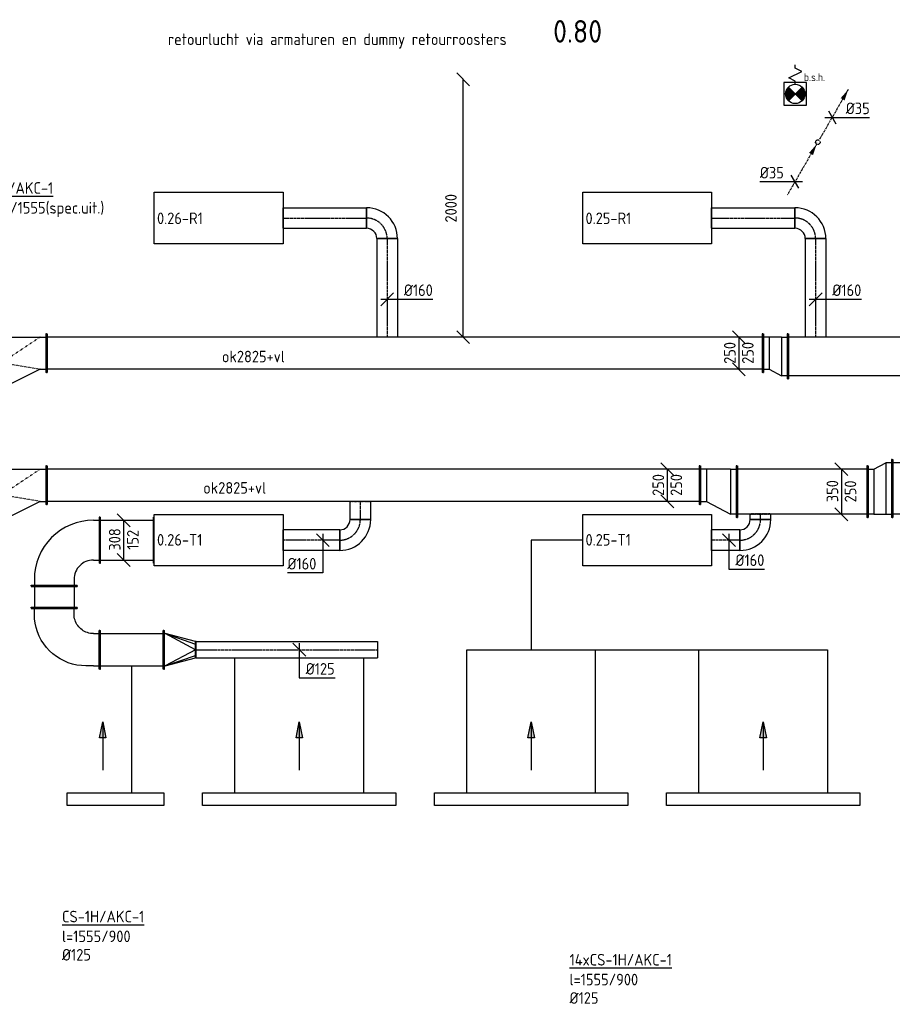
# Model space of a CAD drawing. Header units: millimetres. Extents: x -17664 to 48661, y -98 to 70975.
# Tile 6 of 62: x 12831 to 19602, y 12022 to 19663. Entities that reach past the tile are written whole.
import ezdxf

# ---------------------------------------------------------------- set-up
doc = ezdxf.new("R2010")
doc.units = ezdxf.units.MM
for name, pattern in [('2322109', [10, 5, -2, 1, -2]), ('2322109_a', [10, 5, -2, 1, -2]), ('CENTER2', [28.575, 19.05, -3.175, 3.175, -3.175]), ('SMALL_DASH', [1.5, 0.5, -1])]:
    doc.linetypes.add(name, pattern=pattern)
for name, color, linetype in [('bTuwkundig', 7, 'Continuous'), ('WL531---', 5, '2322109'), ('WL570---_APP', 2, 'Continuous'), ('WL570---_RETOUR_D', 4, 'Continuous'), ('WL570---_RETOUR_HL', 1, 'CENTER2'), ('WL570---_TOEVOER', 3, 'Continuous'), ('WL570---_TOEVOER_D', 3, 'Continuous'), ('WL570---_TOEVOER_HL', 1, 'CENTER2'), ('WM531---', 1, 'Continuous'), ('WM570---', 1, 'Continuous'), ('WM570---_RETOUR', 1, 'Continuous'), ('WM570---_TOEVOER', 1, 'Continuous'), ('WT570---_RETOUR_RST', 7, 'Continuous')]:
    doc.layers.add(name, color=color, linetype=linetype)
doc.styles.add('STABICAD-018', font='ISOCP.SHX', dxfattribs={"height": 90})
doc.styles.add('STABICAD-035', font='ISOCP.SHX', dxfattribs={"height": 175})
doc.dimstyles.new('STABICAD', dxfattribs={"dimscale": 50, "dimtxt": 90, "dimasz": 2, "dimexe": 0, "dimexo": 0, "dimgap": 1.5, "dimtad": 0, "dimdec": 0, "dimzin": 0, "dimdsep": 46, "dimtxsty": 'STABICAD-018', "dimblk1": 'OBLIQUE', "dimblk2": 'OBLIQUE', "dimsah": 1, "dimcen": -3, "dimadec": 0, "dimazin": 0, "dimtfac": 1, "dimtdec": 0, "dimtofl": 0, "dimtmove": 2, "dimatfit": 3, "dimfxl": 1, "dimtvp": 1.055556, "dimtolj": 1, "dimtzin": 0, "dimarcsym": 0})

# ---------------------------------------------------------------- blocks, each defined once
blk = doc.blocks.new('PI_SYM066')
at = {"color": 0, "linetype": 'Continuous'}
for p, q in [((-1, 2.5), (1, 3.5)), ((0, 4), (0, 4.5)), ((1, 3.5), (0, 4)), ((1.75, 1.75), (-1.75, 1.75)), ((-1.75, 1.75), (-1.75, -1.75)), ((0, 2), (-1, 2.5)), ((0, 1.5), (0, 2)), ((1.75, -1.75), (1.75, 1.75)), ((1.06, -1.06), (-1.06, 1.06)), ((-1.06, -1.06), (1.06, 1.06)), ((-1.75, -1.75), (1.75, -1.75))]:
    blk.add_line(p, q, dxfattribs=at)
at = {"color": 0, "linetype": 'Continuous', "const_width": 1.5}
for points in [[(-0.53, 0.53, 0.414214), (-0.53, -0.53, 1)], [(0.53, 0.53, -0.414214), (0.53, -0.53, -1)]]:
    blk.add_lwpolyline(points, format="xyb", dxfattribs=at)
at = {"color": 0, "linetype": 'Continuous'}
blk.add_circle((0, 0), 1.5, dxfattribs=at)
blk = doc.blocks.new('*U496')
at = {"linetype": '2322109'}
for points in [[(236.2, 409.2), (207.7, 324.7), (177.3, 342.2)], [(-8.8, -15.2), (-37.3, -99.7), (-67.7, -82.2)]]:
    blk.add_hatch(color=2, dxfattribs=at).paths.add_polyline_path(points, flags=0)
at = {"color": 2, "linetype": '2322109_a'}
for p, q in [((236.2, 409.2, 3000), (8.8, 15.2, 3000)), ((-8.8, -15.2, 3000), (-236.2, -409.2, 3000))]:
    blk.add_line(p, q, dxfattribs=at)
at = {"color": 0, "linetype": '2322109'}
blk.add_line((0, 0), (0, 0, 3000), dxfattribs=at)
at = {"color": 2, "linetype": '2322109'}
blk.add_circle((0, 0, 3000), 17.5, dxfattribs=at)
at = {"color": 0, "linetype": '2322109'}
blk.add_arc((0, 0, 3000), 17.5, 60, 240, dxfattribs=at)
at = {"layer": 'WM570---', "color": 2}
for tag, p, style in [('SECTIONCODE', (19024.3, 18862.2, 1499.5), 'STABICAD-035'), ('CODE', (19024.3, 18812.2), 'STABICAD-018'), ('POSITIONCODE', (19024.3, 18862.2, 1499.5), 'STABICAD-035'), ('FLOORCODE', (19074.3, 18712.2), 'STABICAD-018')]:
    blk.add_attdef(tag, p, '', height=1.2, dxfattribs=dict(at, style=style))
blk = doc.blocks.new('*U637')
at = {"color": 0, "linetype": 'Continuous'}
for p, q in [((-57.7, 0), (55.7, 0)), ((-28.9, 50), (28.9, -50)), ((55.7, 0), (289.5, 0))]:
    blk.add_line(p, q, dxfattribs=at)
at = {"color": 0, "linetype": 'Continuous', "style": 'STABICAD-018'}
blk.add_text('%%c35', height=90, dxfattribs=at).set_placement((105.7, 25))
at = {"layer": 'WM570---', "color": 2, "style": 'STABICAD-018'}
blk.add_attdef('CODE', (19135.7, 18905.1), '', height=1.2, dxfattribs=at)
blk = doc.blocks.new('*U636')
at = {"color": 0, "linetype": 'Continuous'}
for p, q in [((-39.1, 0), (-272.9, 0)), ((57.7, 0), (-39.1, 0)), ((28.9, -50), (-28.9, 50))]:
    blk.add_line(p, q, dxfattribs=at)
at = {"color": 0, "linetype": 'Continuous', "style": 'STABICAD-018'}
blk.add_text('%%c35', height=90, dxfattribs=at).set_placement((-272.9, 25))
at = {"layer": 'WM570---', "color": 2, "style": 'STABICAD-018'}
blk.add_attdef('CODE', (18847.6, 18406.1), '', height=1.2, dxfattribs=at)
blk = doc.blocks.new('*U202')
at = {"color": 0, "linetype": 'Continuous'}
for p, q in [((0, 175, -2950), (5, 175, -2950)), ((0, -175, -2950), (0, 175, -2950)), ((5, -175, -2950), (5, 175, -2950)), ((2150.5, 175, -2950), (2145.5, 175, -2950)), ((2145.5, -175, -2950), (2145.5, 175, -2950)), ((2150.5, -175, -2950), (2150.5, 175, -2950)), ((5, 150, -2950), (2145.5, 150, -2950)), ((5, -150, -2950), (2145.5, -150, -2950)), ((0, -175, -2950), (5, -175, -2950)), ((2150.5, -175, -2950), (2145.5, -175, -2950))]:
    blk.add_line(p, q, dxfattribs=at)
at = {"layer": 'WM570---', "color": 2, "style": 'STABICAD-018'}
for tag in ['CODE', 'SECTIONCODE', 'POSITIONCODE']:
    blk.add_attdef(tag, (20941.7, 17050, 2950), '', height=1.8, dxfattribs=at)
blk = doc.blocks.new('*U201')
at = {"color": 0, "linetype": 'Continuous'}
for p, q in [((0, 80, -2950), (647.1, 80, -2950)), ((0, -80, -2950), (0, 80, -2950)), ((647.1, 80, -2950), (647.1, -80, -2950)), ((0, -80, -2950), (647.1, -80, -2950))]:
    blk.add_line(p, q, dxfattribs=at)
at = {"layer": 'WL570---_RETOUR_HL', "linetype": 'CENTER2'}
blk.add_line((0, 0, -2950), (647.1, 0, -2950), dxfattribs=at)
at = {"layer": 'WM570---', "color": 2, "style": 'STABICAD-018'}
for tag in ['CODE', 'SECTIONCODE', 'POSITIONCODE']:
    blk.add_attdef(tag, (18200, 18124.2, 2950), '', height=1.8, dxfattribs=at)
blk = doc.blocks.new('*U200')
at = {"color": 0, "linetype": 'Continuous'}
for p, q in [((-160, -80, -2950), (-160, 80, -2950)), ((80, -160, -2950), (-80, -160, -2950))]:
    blk.add_line(p, q, dxfattribs=at)
for radius, start in [(240, 0), (80, 360)]:
    blk.add_arc((-160, -160, -2950), radius, start, 90, dxfattribs=at)
at = {"layer": 'WL570---_RETOUR_HL', "linetype": 'CENTER2'}
blk.add_arc((-160, -160, -2950), 160, 0, 90, dxfattribs=at)
at = {"layer": 'WM570---', "color": 2, "style": 'STABICAD-018'}
for tag, p in [('CODE', (19007.1, 18224.2, 2950)), ('SECTIONCODE', (19007.1, 18124.2, 2950)), ('POSITIONCODE', (19007.1, 18124.2, 2950))]:
    blk.add_attdef(tag, p, '', height=1.8, dxfattribs=at)
blk = doc.blocks.new('*U199')
at = {"color": 0, "linetype": 'Continuous'}
for p, q in [((0, 80, -2950), (764.2, 80, -2950)), ((0, -80, -2950), (0, 80, -2950)), ((764.2, 80, -2950), (764.2, -80, -2950)), ((0, -80, -2950), (764.2, -80, -2950))]:
    blk.add_line(p, q, dxfattribs=at)
at = {"layer": 'WL570---_RETOUR_HL', "linetype": 'CENTER2'}
blk.add_line((0, 0, -2950), (764.2, 0, -2950), dxfattribs=at)
at = {"layer": 'WM570---', "color": 2, "style": 'STABICAD-018'}
for tag in ['SECTIONCODE', 'CODE', 'POSITIONCODE']:
    blk.add_attdef(tag, (19007.1, 17964.2, 2950), '', height=1.8, dxfattribs=at)
blk = doc.blocks.new('*U198')
at = {"color": 0, "linetype": 'Continuous'}
for p, q in [((-50, 175, -2950), (-45, 175, -2950)), ((-50, -175, -2950), (-50, 175, -2950)), ((-45, -175, -2950), (-45, 175, -2950)), ((-45, 150, -2950), (0, 150, -2950)), ((93.3, 100, -2950), (0, 150, -2950)), ((0, -150, -2950), (0, 150, -2950)), ((138.3, 100, -2950), (93.3, 100, -2950)), ((93.3, -150, -2950), (93.3, 100, -2950)), ((143.3, 125, -2950), (138.3, 125, -2950)), ((138.3, -175, -2950), (138.3, 125, -2950)), ((143.3, -175, -2950), (143.3, 125, -2950)), ((0, -150, -2950), (-45, -150, -2950)), ((0, -150, -2950), (93.3, -150, -2950)), ((93.3, -150, -2950), (138.3, -150, -2950)), ((-50, -175, -2950), (-45, -175, -2950)), ((143.3, -175, -2950), (138.3, -175, -2950))]:
    blk.add_line(p, q, dxfattribs=at)
at = {"layer": 'WM570---', "color": 2, "style": 'STABICAD-018'}
for tag, p in [('CODE', (18741.2, 17150, 2950)), ('SECTIONCODE', (18741.2, 17050, 2950)), ('POSITIONCODE', (18741.2, 17050, 2950))]:
    blk.add_attdef(tag, p, '', height=1.8, dxfattribs=at)
blk = doc.blocks.new('*U197')
at = {"color": 0, "linetype": 'Continuous'}
for p, q in [((0, 150, -2950), (5, 150, -2950)), ((0, -150, -2950), (0, 150, -2950)), ((5, -150, -2950), (5, 150, -2950)), ((5, 125, -2950), (5553.2, 125, -2950)), ((5558.2, 150, -2950), (5553.2, 150, -2950)), ((5553.2, -150, -2950), (5553.2, 150, -2950)), ((5558.2, -150, -2950), (5558.2, 150, -2950)), ((0, -150, -2950), (5, -150, -2950)), ((5, -125, -2950), (5553.2, -125, -2950)), ((5558.2, -150, -2950), (5553.2, -150, -2950))]:
    blk.add_line(p, q, dxfattribs=at)
at = {"layer": 'WM570---', "color": 2, "style": 'STABICAD-018'}
for tag in ['CODE', 'SECTIONCODE', 'POSITIONCODE']:
    blk.add_attdef(tag, (18597.9, 17075, 2950), '', height=1.8, dxfattribs=at)
blk = doc.blocks.new('*U543')
at = {"color": 0, "linetype": 'Continuous'}
for p, q in [((-50, 175, -2950), (50, 75, -2950)), ((0, 125, -2950), (0, -125, -2950)), ((-50, -75, -2950), (50, -175, -2950))]:
    blk.add_line(p, q, dxfattribs=at)
at = {"color": 0, "linetype": 'Continuous', "style": 'STABICAD-018'}
for p in [(-25, -82.2, -2950), (115, -82.2, -2950)]:
    blk.add_text('250', height=90, rotation=90, dxfattribs=at).set_placement(p)
at = {"layer": 'WM570---', "color": 2, "style": 'STABICAD-018'}
blk.add_attdef('CODE', (18411.2, 17075, 2950), '', height=1.8, dxfattribs=at)
blk = doc.blocks.new('*U542')
at = {"color": 0, "linetype": 'Continuous'}
for p, q in [((-50, -50, -2950), (50, 50, -2950)), ((-50, 0, -2950), (80, 0, -2950)), ((80, 0, -2950), (355.1, 0, -2950))]:
    blk.add_line(p, q, dxfattribs=at)
at = {"color": 0, "linetype": 'Continuous', "style": 'STABICAD-018'}
blk.add_text('%%c160', height=90, dxfattribs=at).set_placement((130, 25, -2950))
at = {"layer": 'WM570---', "color": 2, "style": 'STABICAD-018'}
blk.add_attdef('CODE', (19007.1, 17493.9, 2950), '', height=1.8, dxfattribs=at)
blk = doc.blocks.new('*U196')
at = {"color": 0, "linetype": 'Continuous'}
for p, q in [((0, 80, -2950), (647.1, 80, -2950)), ((0, -80, -2950), (0, 80, -2950)), ((647.1, 80, -2950), (647.1, -80, -2950)), ((0, -80, -2950), (647.1, -80, -2950))]:
    blk.add_line(p, q, dxfattribs=at)
at = {"layer": 'WL570---_RETOUR_HL', "linetype": 'CENTER2'}
blk.add_line((0, 0, -2950), (647.1, 0, -2950), dxfattribs=at)
at = {"layer": 'WM570---', "color": 2, "style": 'STABICAD-018'}
for tag in ['CODE', 'SECTIONCODE', 'POSITIONCODE']:
    blk.add_attdef(tag, (14875, 18124.2, 2950), '', height=1.8, dxfattribs=at)
blk = doc.blocks.new('*U195')
at = {"color": 0, "linetype": 'Continuous'}
for p, q in [((-160, -80, -2950), (-160, 80, -2950)), ((80, -160, -2950), (-80, -160, -2950))]:
    blk.add_line(p, q, dxfattribs=at)
for radius in [240, 80]:
    blk.add_arc((-160, -160, -2950), radius, 0, 90, dxfattribs=at)
at = {"layer": 'WL570---_RETOUR_HL', "linetype": 'CENTER2'}
blk.add_arc((-160, -160, -2950), 160, 0, 90, dxfattribs=at)
at = {"layer": 'WM570---', "color": 2, "style": 'STABICAD-018'}
for tag, p in [('CODE', (15682.1, 18224.2, 2950)), ('SECTIONCODE', (15682.1, 18124.2, 2950)), ('POSITIONCODE', (15682.1, 18124.2, 2950))]:
    blk.add_attdef(tag, p, '', height=1.8, dxfattribs=at)
blk = doc.blocks.new('*U194')
at = {"color": 0, "linetype": 'Continuous'}
for p, q in [((0, 80, -2950), (764.2, 80, -2950)), ((0, -80, -2950), (0, 80, -2950)), ((764.2, 80, -2950), (764.2, -80, -2950)), ((0, -80, -2950), (764.2, -80, -2950))]:
    blk.add_line(p, q, dxfattribs=at)
at = {"layer": 'WL570---_RETOUR_HL', "linetype": 'CENTER2'}
blk.add_line((0, 0, -2950), (764.2, 0, -2950), dxfattribs=at)
at = {"layer": 'WM570---', "color": 2, "style": 'STABICAD-018'}
for tag in ['SECTIONCODE', 'CODE', 'POSITIONCODE']:
    blk.add_attdef(tag, (15682.1, 17964.2, 2950), '', height=1.8, dxfattribs=at)
blk = doc.blocks.new('*U541')
at = {"color": 0, "linetype": 'Continuous'}
for p, q in [((-50, -50, -2950), (50, 50, -2950)), ((-50, 0, -2950), (80, 0, -2950)), ((80, 0, -2950), (355.1, 0, -2950))]:
    blk.add_line(p, q, dxfattribs=at)
at = {"color": 0, "linetype": 'Continuous', "style": 'STABICAD-018'}
blk.add_text('%%c160', height=90, dxfattribs=at).set_placement((130, 25, -2950))
at = {"layer": 'WM570---', "color": 2, "style": 'STABICAD-018'}
blk.add_attdef('CODE', (15682.1, 17493.9, 2950), '', height=1.8, dxfattribs=at)
blk = doc.blocks.new('*U193')
at = {"color": 0, "linetype": 'Continuous'}
for p, q in [((0, 225, -2950), (5, 225, -2950)), ((0, -225, -2950), (0, 225, -2950)), ((5, -225, -2950), (5, 225, -2950)), ((5, 200, -2950), (2863.4, 200, -2950)), ((2868.4, 225, -2950), (2863.4, 225, -2950)), ((2863.4, -225, -2950), (2863.4, 225, -2950)), ((2868.4, -225, -2950), (2868.4, 225, -2950)), ((0, -225, -2950), (5, -225, -2950)), ((5, -200, -2950), (2863.4, -200, -2950)), ((2868.4, -225, -2950), (2863.4, -225, -2950))]:
    blk.add_line(p, q, dxfattribs=at)
at = {"layer": 'WM570---', "color": 2, "style": 'STABICAD-018'}
for tag in ['CODE', 'SECTIONCODE', 'POSITIONCODE']:
    blk.add_attdef(tag, (22470.8, 16025, 2950), '', height=1.8, dxfattribs=at)
blk = doc.blocks.new('*U189')
at = {"color": 0, "linetype": 'Continuous'}
for p, q in [((-50, 225, -2950), (-45, 225, -2950)), ((-50, -225, -2950), (-50, 225, -2950)), ((-45, -225, -2950), (-45, 225, -2950)), ((0, 200, -2950), (-45, 200, -2950)), ((93.3, 200, -2950), (0, 200, -2950)), ((0, -200, -2950), (0, 200, -2950)), ((93.3, 200, -2950), (138.3, 200, -2950)), ((93.3, -150, -2950), (93.3, 200, -2950)), ((143.3, 225, -2950), (138.3, 225, -2950)), ((138.3, -175, -2950), (138.3, 225, -2950)), ((143.3, -175, -2950), (143.3, 225, -2950)), ((93.3, -150, -2950), (0, -200, -2950)), ((138.3, -150, -2950), (93.3, -150, -2950)), ((-50, -225, -2950), (-45, -225, -2950)), ((-45, -200, -2950), (0, -200, -2950)), ((143.3, -175, -2950), (138.3, -175, -2950))]:
    blk.add_line(p, q, dxfattribs=at)
at = {"layer": 'WM570---', "color": 2, "style": 'STABICAD-018'}
for tag, p in [('CODE', (19552.3, 16125, 2950)), ('SECTIONCODE', (19552.3, 16025, 2950)), ('POSITIONCODE', (19552.3, 16025, 2950))]:
    blk.add_attdef(tag, p, '', height=1.8, dxfattribs=at)
blk = doc.blocks.new('*U188')
at = {"color": 0, "linetype": 'Continuous'}
for p, q in [((0, 200, -2950), (5, 200, -2950)), ((0, -200, -2950), (0, 200, -2950)), ((5, -200, -2950), (5, 200, -2950)), ((5, 175, -2950), (1007.9, 175, -2950)), ((1012.9, 200, -2950), (1007.9, 200, -2950)), ((1007.9, -200, -2950), (1007.9, 200, -2950)), ((1012.9, -200, -2950), (1012.9, 200, -2950)), ((0, -200, -2950), (5, -200, -2950)), ((5, -175, -2950), (1007.9, -175, -2950)), ((1012.9, -200, -2950), (1007.9, -200, -2950))]:
    blk.add_line(p, q, dxfattribs=at)
at = {"layer": 'WM570---', "color": 2, "style": 'STABICAD-018'}
for tag, p in [('CODE', (19409, 16000, 2950)), ('SECTIONCODE', (18903.1, 15850, 2950)), ('POSITIONCODE', (18903.1, 15850, 2950))]:
    blk.add_attdef(tag, p, '', height=1.8, dxfattribs=at)
blk = doc.blocks.new('*U187')
at = {"color": 0, "linetype": 'Continuous'}
for p, q in [((0, 80, -2950), (219.7, 80, -2950)), ((0, -80, -2950), (0, 80, -2950)), ((219.7, 80, -2950), (219.7, -80, -2950)), ((0, -80, -2950), (219.7, -80, -2950))]:
    blk.add_line(p, q, dxfattribs=at)
at = {"layer": 'WL570---_TOEVOER_HL', "linetype": 'CENTER2'}
blk.add_line((0, 0, -2950), (219.7, 0, -2950), dxfattribs=at)
at = {"layer": 'WM570---', "color": 2, "style": 'STABICAD-018'}
for tag in ['CODE', 'SECTIONCODE', 'POSITIONCODE']:
    blk.add_attdef(tag, (18419.6, 15624.2, 2950), '', height=1.8, dxfattribs=at)
blk = doc.blocks.new('*U186')
at = {"color": 0, "linetype": 'Continuous'}
for p, q in [((-80, 160, -2950), (80, 160, -2950)), ((-160, -80, -2950), (-160, 80, -2950))]:
    blk.add_line(p, q, dxfattribs=at)
at = {"color": 2, "linetype": 'SMALL_DASH'}
for p, q in [((-76, 200.8, -2950), (-76, 206.7, -2950)), ((-76, 206.7, -2950), (76, 206.7, -2950)), ((76, 200.8, -2950), (76, 206.7, -2950))]:
    blk.add_line(p, q, dxfattribs=at)
at = {"color": 0, "linetype": 'Continuous'}
for radius, end in [(80, 0), (240, 360)]:
    blk.add_arc((-160, 160, -2950), radius, 270, end, dxfattribs=at)
at = {"layer": 'WL570---_TOEVOER_HL', "linetype": 'CENTER2'}
blk.add_arc((-160, 160, -2950), 160, 270, 0, dxfattribs=at)
at = {"layer": 'WM570---', "color": 2, "style": 'STABICAD-018'}
for tag in ['CODE', 'SECTIONCODE', 'POSITIONCODE']:
    blk.add_attdef(tag, (18579.6, 15624.2, 2950), '', height=1.8, dxfattribs=at)
blk = doc.blocks.new('*U185')
at = {"color": 0, "linetype": 'Continuous'}
for p, q in [((0, 80, -2950), (40.8, 80, -2950)), ((0, -80, -2950), (0, 80, -2950)), ((0, -80, -2950), (40.8, -80, -2950))]:
    blk.add_line(p, q, dxfattribs=at)
at = {"color": 2, "linetype": 'SMALL_DASH'}
blk.add_line((40.8, 80, -2950), (40.8, -80, -2950), dxfattribs=at)
at = {"layer": 'WL570---_TOEVOER_HL', "linetype": 'CENTER2'}
blk.add_line((0, 0, -2950), (40.8, 0, -2950), dxfattribs=at)
at = {"layer": 'WM570---', "color": 2, "style": 'STABICAD-018'}
for tag in ['CODE', 'SECTIONCODE', 'POSITIONCODE']:
    blk.add_attdef(tag, (18579.6, 15784.2, 2950), '', height=1.8, dxfattribs=at)
blk = doc.blocks.new('*U538')
at = {"color": 0, "linetype": 'Continuous'}
for p, q in [((50, -50, -2950), (-50, 50, -2950)), ((0, 50, -2950), (0, -225.3, -2950)), ((0, -225.3, -2950), (275.1, -225.3, -2950))]:
    blk.add_line(p, q, dxfattribs=at)
at = {"color": 0, "linetype": 'Continuous', "style": 'STABICAD-018'}
blk.add_text('%%c160', height=90, dxfattribs=at).set_placement((50, -200.3, -2950))
at = {"layer": 'WM570---', "color": 2, "style": 'STABICAD-018'}
blk.add_attdef('CODE', (18334.9, 15624.2, 2950), '', height=1.8, dxfattribs=at)
blk = doc.blocks.new('*U537')
at = {"color": 0, "linetype": 'Continuous'}
for p, q in [((-50, 225, -2950), (50, 125, -2950)), ((0, 175, -2950), (0, -175, -2950)), ((-50, -125, -2950), (50, -225, -2950))]:
    blk.add_line(p, q, dxfattribs=at)
at = {"color": 0, "linetype": 'Continuous', "style": 'STABICAD-018'}
for s, p in [('350', (-25, -81, -2950)), ('250', (115, -82.2, -2950))]:
    blk.add_text(s, height=90, rotation=90, dxfattribs=at).set_placement(p)
at = {"layer": 'WM570---', "color": 2, "style": 'STABICAD-018'}
blk.add_attdef('CODE', (19207.6, 16000, 2950), '', height=1.8, dxfattribs=at)
blk = doc.blocks.new('*U184')
at = {"color": 0, "linetype": 'Continuous'}
for p, q in [((-50, 200, -2950), (-45, 200, -2950)), ((-50, -200, -2950), (-50, 200, -2950)), ((-45, -200, -2950), (-45, 200, -2950)), ((-45, 175, -2950), (0, 175, -2950)), ((186.6, 75, -2950), (0, 175, -2950)), ((0, -175, -2950), (0, 175, -2950)), ((236.6, 100, -2950), (231.6, 100, -2950)), ((231.6, -200, -2950), (231.6, 100, -2950)), ((236.6, -200, -2950), (236.6, 100, -2950)), ((231.6, 75, -2950), (186.6, 75, -2950)), ((186.6, -175, -2950), (186.6, 75, -2950)), ((-50, -200, -2950), (-45, -200, -2950)), ((0, -175, -2950), (-45, -175, -2950)), ((0, -175, -2950), (186.6, -175, -2950)), ((186.6, -175, -2950), (231.6, -175, -2950)), ((236.6, -200, -2950), (231.6, -200, -2950))]:
    blk.add_line(p, q, dxfattribs=at)
at = {"layer": 'WM570---', "color": 2, "style": 'STABICAD-018'}
for tag, p in [('CODE', (18346.1, 16100, 2950)), ('SECTIONCODE', (18346.1, 16000, 2950)), ('POSITIONCODE', (18346.1, 16000, 2950))]:
    blk.add_attdef(tag, p, '', height=1.8, dxfattribs=at)
blk = doc.blocks.new('*U183')
at = {"color": 0, "linetype": 'Continuous'}
for p, q in [((0, 150, -2950), (5, 150, -2950)), ((0, -150, -2950), (0, 150, -2950)), ((5, -150, -2950), (5, 150, -2950)), ((5, 125, -2950), (5064.8, 125, -2950)), ((5069.8, 150, -2950), (5064.8, 150, -2950)), ((5064.8, -150, -2950), (5064.8, 150, -2950)), ((5069.8, -150, -2950), (5069.8, 150, -2950)), ((0, -150, -2950), (5, -150, -2950)), ((5, -125, -2950), (5064.8, -125, -2950)), ((5069.8, -150, -2950), (5064.8, -150, -2950))]:
    blk.add_line(p, q, dxfattribs=at)
at = {"layer": 'WM570---', "color": 2, "style": 'STABICAD-018'}
for tag, p in [('CODE', (18109.5, 16050, 2950)), ('SECTIONCODE', (16932.3, 15900, 2950)), ('POSITIONCODE', (16932.3, 15900, 2950))]:
    blk.add_attdef(tag, p, '', height=1.8, dxfattribs=at)
blk = doc.blocks.new('*U182')
at = {"color": 0, "linetype": 'Continuous'}
for p, q in [((0, 80, -2950), (439.3, 80, -2950)), ((0, -80, -2950), (0, 80, -2950)), ((439.3, 80, -2950), (439.3, -80, -2950)), ((0, -80, -2950), (439.3, -80, -2950))]:
    blk.add_line(p, q, dxfattribs=at)
at = {"layer": 'WL570---_TOEVOER_HL', "linetype": 'CENTER2'}
blk.add_line((0, 0, -2950), (439.3, 0, -2950), dxfattribs=at)
at = {"layer": 'WM570---', "color": 2, "style": 'STABICAD-018'}
for tag, p in [('POSITIONCODE', (15095.1, 15774.2, 2950)), ('CODE', (15314.3, 15624.2, 2950)), ('SECTIONCODE', (15314.3, 15624.2, 2950))]:
    blk.add_attdef(tag, p, '', height=1.8, dxfattribs=at)
blk = doc.blocks.new('*U181')
at = {"color": 0, "linetype": 'Continuous'}
for p, q in [((-80, 160, -2950), (80, 160, -2950)), ((-160, -80, -2950), (-160, 80, -2950))]:
    blk.add_line(p, q, dxfattribs=at)
for radius in [80, 240]:
    blk.add_arc((-160, 160, -2950), radius, 270, 360, dxfattribs=at)
at = {"layer": 'WL570---_TOEVOER_HL', "linetype": 'CENTER2'}
blk.add_arc((-160, 160, -2950), 160, 270, 0, dxfattribs=at)
at = {"layer": 'WM570---', "color": 2, "style": 'STABICAD-018'}
for tag in ['CODE', 'SECTIONCODE', 'POSITIONCODE']:
    blk.add_attdef(tag, (15474.3, 15624.2, 2950), '', height=1.8, dxfattribs=at)
blk = doc.blocks.new('*U180')
at = {"color": 0, "linetype": 'Continuous'}
for p, q in [((0, 80, -2950), (140.8, 80, -2950)), ((0, -80, -2950), (0, 80, -2950)), ((0, -80, -2950), (140.8, -80, -2950))]:
    blk.add_line(p, q, dxfattribs=at)
at = {"color": 2, "linetype": 'SMALL_DASH'}
blk.add_line((140.8, 80, -2950), (140.8, -80, -2950), dxfattribs=at)
at = {"layer": 'WL570---_TOEVOER_HL', "linetype": 'CENTER2'}
blk.add_line((0, 0, -2950), (140.8, 0, -2950), dxfattribs=at)
at = {"layer": 'WM570---', "color": 2, "style": 'STABICAD-018'}
for tag, p in [('SECTIONCODE', (15324.3, 15854.1, 2950)), ('POSITIONCODE', (15324.3, 15854.1, 2950)), ('CODE', (15474.3, 15784.2, 2950))]:
    blk.add_attdef(tag, p, '', height=1.8, dxfattribs=at)
blk = doc.blocks.new('*U536')
at = {"color": 0, "linetype": 'Continuous'}
for p, q in [((50, -50, -2950), (-50, 50, -2950)), ((0, 50, -2950), (0, -253, -2950)), ((0, -253, -2950), (-275.1, -253, -2950))]:
    blk.add_line(p, q, dxfattribs=at)
at = {"color": 0, "linetype": 'Continuous', "style": 'STABICAD-018'}
blk.add_text('%%c160', height=90, dxfattribs=at).set_placement((-275.1, -228, -2950))
at = {"layer": 'WM570---', "color": 2, "style": 'STABICAD-018'}
blk.add_attdef('CODE', (15183.5, 15624.2, 2950), '', height=1.8, dxfattribs=at)
blk = doc.blocks.new('*U535')
at = {"color": 0, "linetype": 'Continuous'}
for p, q in [((-50, 175, -2950), (50, 75, -2950)), ((0, 125, -2950), (0, -125, -2950)), ((-50, -75, -2950), (50, -175, -2950))]:
    blk.add_line(p, q, dxfattribs=at)
at = {"color": 0, "linetype": 'Continuous', "style": 'STABICAD-018'}
for p in [(-25, -82.2, -2950), (115, -82.2, -2950)]:
    blk.add_text('250', height=90, rotation=90, dxfattribs=at).set_placement(p)
at = {"layer": 'WM570---', "color": 2, "style": 'STABICAD-018'}
blk.add_attdef('CODE', (17856, 16050, 2950), '', height=1.8, dxfattribs=at)
blk = doc.blocks.new('*U179')
at = {"color": 0, "linetype": 'Continuous'}
for p, q in [((-179, 354, -3000), (-179, 349, -3000)), ((179, 354, -3000), (-179, 354, -3000)), ((179, 349, -3000), (-179, 349, -3000)), ((-154, 304, -3000), (-154, 349, -3000)), ((154, 304, -3000), (154, 349, -3000)), ((179, 354, -3000), (179, 349, -3000)), ((-354, 179, -3000), (-349, 179, -3000)), ((-354, -179, -3000), (-354, 179, -3000)), ((-349, -179, -3000), (-349, 179, -3000)), ((-304, 154, -3000), (-349, 154, -3000)), ((-354, -179, -3000), (-349, -179, -3000)), ((-304, -154, -3000), (-349, -154, -3000))]:
    blk.add_line(p, q, dxfattribs=at)
for radius in [150, 458]:
    blk.add_arc((-304, 304, -3000), radius, 270, 0, dxfattribs=at)
at = {"layer": 'WM570---', "color": 2, "style": 'STABICAD-018'}
for tag in ['CODE', 'SECTIONCODE', 'POSITIONCODE']:
    blk.add_attdef(tag, (13098.6, 15624.2, 3000), '', height=1.8, dxfattribs=at)
blk = doc.blocks.new('*U177')
at = {"color": 0, "linetype": 'Continuous'}
for p, q in [((0, 179, -3000), (5, 179, -3000)), ((0, -179, -3000), (0, 179, -3000)), ((5, -179, -3000), (5, 179, -3000)), ((5, 154, -3000), (417.4, 154, -3000)), ((422.4, 179, -3000), (417.4, 179, -3000)), ((417.4, -179, -3000), (417.4, 179, -3000)), ((422.4, -179, -3000), (422.4, 179, -3000)), ((0, -179, -3000), (5, -179, -3000)), ((5, -154, -3000), (417.4, -154, -3000)), ((422.4, -179, -3000), (417.4, -179, -3000))]:
    blk.add_line(p, q, dxfattribs=at)
at = {"layer": 'WM570---', "color": 2, "style": 'STABICAD-018'}
for tag in ['CODE', 'SECTIONCODE', 'POSITIONCODE']:
    blk.add_attdef(tag, (13452.6, 15624.2, 3000), '', height=1.8, dxfattribs=at)
blk = doc.blocks.new('*U176')
at = {"color": 0, "linetype": 'Continuous'}
for p, q in [((0, 179, -3000), (5, 179, -3000)), ((0, -179, -3000), (0, 179, -3000)), ((5, -179, -3000), (5, 179, -3000)), ((5, 154, -3000), (166, 154, -3000)), ((171, 179, -3000), (166, 179, -3000)), ((166, -179, -3000), (166, 179, -3000)), ((171, -179, -3000), (171, 179, -3000)), ((0, -179, -3000), (5, -179, -3000)), ((5, -154, -3000), (166, -154, -3000)), ((171, -179, -3000), (166, -179, -3000))]:
    blk.add_line(p, q, dxfattribs=at)
at = {"layer": 'WM570---', "color": 2, "style": 'STABICAD-018'}
for tag in ['CODE', 'SECTIONCODE', 'POSITIONCODE']:
    blk.add_attdef(tag, (13098.6, 15270.2, 3000), '', height=1.8, dxfattribs=at)
blk = doc.blocks.new('*U175')
at = {"color": 0, "linetype": 'Continuous'}
for p, q in [((0, 150, -3000), (5, 150, -3000)), ((0, -150, -3000), (0, 150, -3000)), ((5, -150, -3000), (5, 150, -3000)), ((5, 125, -3000), (491.7, 125, -3000)), ((496.7, 150, -3000), (491.7, 150, -3000)), ((491.7, -150, -3000), (491.7, 150, -3000)), ((496.7, -150, -3000), (496.7, 150, -3000)), ((0, -150, -3000), (5, -150, -3000)), ((5, -125, -3000), (491.7, -125, -3000)), ((496.7, -150, -3000), (491.7, -150, -3000))]:
    blk.add_line(p, q, dxfattribs=at)
at = {"layer": 'WM570---', "color": 2, "style": 'STABICAD-018'}
for tag in ['SECTIONCODE', 'CODE', 'POSITIONCODE']:
    blk.add_attdef(tag, (13452.6, 14774.2, 3000), '', height=1.8, rotation=1.73598, dxfattribs=at)
blk = doc.blocks.new('*U174')
at = {"color": 0, "linetype": 'Continuous'}
for p, q in [((-150, 354, -3000), (-150, 349, -3000)), ((150, 354, -3000), (-150, 354, -3000)), ((150, 349, -3000), (-150, 349, -3000)), ((-125, 304, -3000), (-125, 349, -3000)), ((125, 304, -3000), (125, 349, -3000)), ((150, 354, -3000), (150, 349, -3000)), ((-141.3, 235.9, -3000), (-147.1, 225.6, -3000)), ((-136.4, 246.6, -3000), (-141.3, 235.9, -3000)), ((-132.3, 257.6, -3000), (-136.4, 246.6, -3000)), ((-129.1, 269, -3000), (-132.3, 257.6, -3000)), ((-126.8, 280.5, -3000), (-129.1, 269, -3000)), ((-125.5, 292.2, -3000), (-126.8, 280.5, -3000)), ((-125, 304, -3000), (-125.5, 292.2, -3000)), ((125, 246, -3000), (123.5, 211.1, -3000)), ((125, 304, -3000), (125, 275, -3000)), ((125, 275, -3000), (125, 246, -3000)), ((-325, 179, -3000), (-320, 179, -3000)), ((-325, -179, -3000), (-325, 179, -3000)), ((-320, -179, -3000), (-320, 179, -3000)), ((-275, 154, -3000), (-320, 154, -3000)), ((-263.2, 154.5, -3000), (-275, 154, -3000)), ((-251.5, 155.8, -3000), (-263.2, 154.5, -3000)), ((-240, 158.1, -3000), (-251.5, 155.8, -3000)), ((-228.6, 161.3, -3000), (-240, 158.1, -3000)), ((-217.6, 165.4, -3000), (-228.6, 161.3, -3000)), ((-206.9, 170.3, -3000), (-217.6, 165.4, -3000)), ((-196.6, 176.1, -3000), (-206.9, 170.3, -3000)), ((-186.8, 182.6, -3000), (-196.6, 176.1, -3000)), ((-177.6, 189.9, -3000), (-186.8, 182.6, -3000)), ((-168.9, 197.9, -3000), (-177.6, 189.9, -3000)), ((-160.9, 206.6, -3000), (-168.9, 197.9, -3000)), ((-153.6, 215.8, -3000), (-160.9, 206.6, -3000)), ((-147.1, 225.6, -3000), (-153.6, 215.8, -3000)), ((118.9, 176.5, -3000), (111.4, 142.5, -3000)), ((123.5, 211.1, -3000), (118.9, 176.5, -3000)), ((87.5, 77, -3000), (71.4, 46, -3000)), ((100.9, 109.2, -3000), (87.5, 77, -3000)), ((111.4, 142.5, -3000), (100.9, 109.2, -3000)), ((52.7, 16.6, -3000), (31.4, -11.1, -3000)), ((71.4, 46, -3000), (52.7, 16.6, -3000)), ((-17.9, -60.4, -3000), (-45.6, -81.7, -3000)), ((7.8, -36.8, -3000), (-17.9, -60.4, -3000)), ((31.4, -11.1, -3000), (7.8, -36.8, -3000)), ((-240.1, -152.5, -3000), (-275, -154, -3000)), ((-205.5, -147.9, -3000), (-240.1, -152.5, -3000)), ((-171.5, -140.4, -3000), (-205.5, -147.9, -3000)), ((-138.2, -129.9, -3000), (-171.5, -140.4, -3000)), ((-106, -116.5, -3000), (-138.2, -129.9, -3000)), ((-75, -100.4, -3000), (-106, -116.5, -3000)), ((-45.6, -81.7, -3000), (-75, -100.4, -3000)), ((-325, -179, -3000), (-320, -179, -3000)), ((-275, -154, -3000), (-320, -154, -3000))]:
    blk.add_line(p, q, dxfattribs=at)
at = {"layer": 'WM570---', "color": 2, "style": 'STABICAD-018'}
for tag in ['CODE', 'SECTIONCODE', 'POSITIONCODE']:
    blk.add_attdef(tag, (13098.6, 14774.2, 3000), '', height=1.8, dxfattribs=at)
blk = doc.blocks.new('*U534')
at = {"color": 0, "linetype": 'Continuous'}
for p, q in [((50, 104, -3000), (-50, 204, -3000)), ((0, -154, -3000), (0, 154, -3000)), ((50, -204, -3000), (-50, -104, -3000))]:
    blk.add_line(p, q, dxfattribs=at)
at = {"color": 0, "linetype": 'Continuous', "style": 'STABICAD-018'}
for s, p in [('308', (-25, -81, -3000)), ('152', (115, -74.7, -3000))]:
    blk.add_text(s, height=90, rotation=90, dxfattribs=at).set_placement(p)
at = {"layer": 'WM570---', "color": 2, "style": 'STABICAD-018'}
blk.add_attdef('CODE', (13638.3, 15624.2, 3000), '', height=1.8, dxfattribs=at)
blk = doc.blocks.new('*U173')
at = {"color": 0, "linetype": 'Continuous'}
for p, q in [((-5, 150, -3000), (0, 150, -3000)), ((-5, -150, -3000), (-5, 150, -3000)), ((0, -150, -3000), (0, 150, -3000)), ((5, 125, -3000), (0, 125, -3000)), ((240, 0, -3000), (5, 125, -3000)), ((5, 125, -3000), (240, 44.2, -3000)), ((240, 62.5, -3000), (5, 125, -3000)), ((240, 0, -3000), (5, -125, -3000)), ((245, 62.5, -3000), (240, 62.5, -3000)), ((240, -62.5, -3000), (240, 62.5, -3000)), ((245, -62.5, -3000), (245, 62.5, -3000)), ((5, -125, -3000), (240, -44.2, -3000)), ((5, -125, -3000), (240, -62.5, -3000)), ((245, -62.5, -3000), (240, -62.5, -3000)), ((-5, -150, -3000), (0, -150, -3000)), ((5, -125, -3000), (0, -125, -3000))]:
    blk.add_line(p, q, dxfattribs=at)
at = {"layer": 'WM570---', "color": 2, "style": 'STABICAD-018'}
for tag, p in [('CODE', (13954.3, 14874.2, 3000)), ('SECTIONCODE', (13954.3, 14774.2, 3000)), ('POSITIONCODE', (13954.3, 14774.2, 3000))]:
    blk.add_attdef(tag, p, '', height=1.8, dxfattribs=at)
blk = doc.blocks.new('*U172')
at = {"color": 0, "linetype": 'Continuous'}
for p, q in [((0, 62.5, -3000), (1409.2, 62.5, -3000)), ((0, -62.5, -3000), (0, 62.5, -3000)), ((1409.2, 62.5, -3000), (1409.2, -62.5, -3000)), ((0, -62.5, -3000), (1409.2, -62.5, -3000))]:
    blk.add_line(p, q, dxfattribs=at)
at = {"layer": 'WL570---_TOEVOER_HL', "linetype": 'CENTER2'}
blk.add_line((0, 0, -3000), (1409.2, 0, -3000), dxfattribs=at)
at = {"layer": 'WM570---', "color": 2, "style": 'STABICAD-018'}
for tag in ['CODE', 'SECTIONCODE', 'POSITIONCODE']:
    blk.add_attdef(tag, (14199.3, 14774.2, 3000), '', height=1.8, dxfattribs=at)
blk = doc.blocks.new('*U533')
at = {"color": 0, "linetype": 'Continuous'}
for p, q in [((50, -50, -3000), (-50, 50, -3000)), ((0, 50, -3000), (0, -218.6, -3000)), ((0, -218.6, -3000), (278.7, -218.6, -3000))]:
    blk.add_line(p, q, dxfattribs=at)
at = {"color": 0, "linetype": 'Continuous', "style": 'STABICAD-018'}
blk.add_text('%%c125', height=90, dxfattribs=at).set_placement((50, -193.6, -3000))
at = {"layer": 'WM570---', "color": 2, "style": 'STABICAD-018'}
blk.add_attdef('CODE', (15000.3, 14774.2, 3000), '', height=1.8, dxfattribs=at)
blk = doc.blocks.new('_Oblique')
at = {"color": 0, "linetype": 'ByBlock', "lineweight": -2}
blk.add_line((-0.5, -0.5), (0.5, 0.5), dxfattribs=at)
blk = doc.blocks.new('*D122')
at = {"layer": 'Defpoints', "color": 0, "transparency": 16777216}
for p in [(16272.1, 19200), (16272.1, 19200), (16272.1, 17200)]:
    blk.add_point(p, dxfattribs=at)
at = {"layer": 'WM570---', "color": 0, "lineweight": -2, "transparency": 16777216}
blk.add_line((16272.1, 17200), (16272.1, 19200), dxfattribs=at)
at = {"layer": 'WM570---', "color": 0, "lineweight": -2, "transparency": 16777216, "xscale": 100, "yscale": 100, "zscale": 100}
for p, rotation in [((16272.1, 19200), 90), ((16272.1, 17200), 270)]:
    blk.add_blockref('_Oblique', p, dxfattribs=dict(at, rotation=rotation))
at = {"layer": 'WM570---', "color": 0, "transparency": 16777216, "insert": (16177.1, 18200), "char_height": 90, "attachment_point": 5, "rotation": 90, "style": 'STABICAD-018'}
blk.add_mtext('\\A1;2000', dxfattribs=at)
blk = doc.blocks.new('*U170')
at = {"color": 0, "linetype": 'Continuous'}
for p, q in [((50, 125, -2950), (350, 275, -2950)), ((350, 275, -2950), (395, 275, -2950)), ((400, 300, -2950), (395, 300, -2950)), ((395, -150, -2950), (395, 300, -2950)), ((400, -150, -2950), (400, 300, -2950)), ((0, 150, -2950), (5, 150, -2950)), ((0, -150, -2950), (0, 150, -2950)), ((5, -150, -2950), (5, 150, -2950)), ((50, 125, -2950), (5, 125, -2950)), ((0, -150, -2950), (5, -150, -2950)), ((50, -125, -2950), (5, -125, -2950)), ((350, -125, -2950), (50, -125, -2950)), ((350, -125, -2950), (395, -125, -2950)), ((400, -150, -2950), (395, -150, -2950))]:
    blk.add_line(p, q, dxfattribs=at)
at = {"color": 2, "linetype": 'SMALL_DASH'}
for p in [(50, 125, -125), (50, -125, -125)]:
    blk.add_line(p, (350, 75, -25), dxfattribs=at)
at = {"layer": 'WM570---', "color": 2, "style": 'STABICAD-018'}
for tag in ['SECTIONCODE', 'CODE', 'POSITIONCODE']:
    blk.add_attdef(tag, (13039.7, 17075, 2950), '', height=1.8, dxfattribs=at)
blk = doc.blocks.new('*U168')
at = {"color": 0, "linetype": 'Continuous'}
for p, q in [((50, 125, -2950), (350, 275, -2950)), ((350, 275, -2950), (395, 275, -2950)), ((400, 300, -2950), (395, 300, -2950)), ((395, -150, -2950), (395, 300, -2950)), ((400, -150, -2950), (400, 300, -2950)), ((0, 150, -2950), (5, 150, -2950)), ((0, -150, -2950), (0, 150, -2950)), ((5, -150, -2950), (5, 150, -2950)), ((50, 125, -2950), (5, 125, -2950)), ((0, -150, -2950), (5, -150, -2950)), ((50, -125, -2950), (5, -125, -2950)), ((350, -125, -2950), (50, -125, -2950)), ((350, -125, -2950), (395, -125, -2950)), ((400, -150, -2950), (395, -150, -2950))]:
    blk.add_line(p, q, dxfattribs=at)
at = {"color": 2, "linetype": 'SMALL_DASH'}
for p in [(50, 125, -125), (50, -125, -125)]:
    blk.add_line(p, (350, 75, -25), dxfattribs=at)
at = {"layer": 'WM570---', "color": 2, "style": 'STABICAD-018'}
for tag in ['SECTIONCODE', 'CODE', 'POSITIONCODE']:
    blk.add_attdef(tag, (13039.7, 16050, 2950), '', height=1.8, dxfattribs=at)
blk = doc.blocks.new('DM_SYM002')
at = {"color": 0, "linetype": 'Continuous'}
for p, q in [((0, 0), (-7.5, 0)), ((-2.5, -0.5), (-2.5, 0.5)), ((-2.5, 0.5), (0, 0)), ((0, 0), (-2.5, -0.5))]:
    blk.add_line(p, q, dxfattribs=at)
blk.add_solid([(-2.5, 0.5), (-2.5, -0.5), (0, 0)], dxfattribs=at)

msp = doc.modelspace()

# ---------------------------------------------------------------- linework, layer by layer
at = {"layer": 'WL570---_APP', "elevation": 3000}
for points in [[(13875, 18324.2), (14875, 18324.2), (14875, 17924.2), (13875, 17924.2)], [(17200, 18324.2), (18200, 18324.2), (18200, 17924.2), (17200, 17924.2)], [(13875, 15824.2), (14875, 15824.2), (14875, 15424.2), (13875, 15424.2)], [(17200, 15824.2), (18200, 15824.2), (18200, 15424.2), (17200, 15424.2)]]:
    msp.add_lwpolyline(points, close=True, dxfattribs=at)
at = {"layer": 'WL570---_TOEVOER_D', "elevation": 3000}
for points in [[(17200, 15624.2), (16800, 15624.2), (16800, 14774.2)], [(16300, 13664), (16300, 14774.2), (19100, 14774.2), (19100, 13664)], [(17300, 13664), (17300, 14774.2)], [(18100, 13664), (18100, 14774.2)], [(14500, 13664), (14500, 14711.7)], [(15500, 13664), (15500, 14711.7)], [(13700, 13664), (13700, 14649.2)]]:
    msp.add_lwpolyline(points, dxfattribs=at)
for points in [[(13200, 13664), (13950, 13664), (13950, 13564), (13200, 13564)], [(14250, 13664), (15750, 13664), (15750, 13564), (14250, 13564)], [(16050, 13664), (17550, 13664), (17550, 13564), (16050, 13564)], [(17850, 13664), (19350, 13664), (19350, 13564), (17850, 13564)]]:
    msp.add_lwpolyline(points, close=True, dxfattribs=at)

# ---------------------------------------------------------------- block references
at = {"layer": 'WL531---', "color": 2, "linetype": '2322109'}
ref = msp.add_blockref('PI_SYM066', (18849.1, 19087.1), dxfattribs=dict(at, xscale=50, yscale=50, zscale=50))
ref.add_attrib('CODE', 'b.s.h.', (18916.9, 19187.1), dxfattribs={"layer": '0', "color": 2, "linetype": '2322109', "height": 60, "style": 'STABICAD-018'})
at = {"layer": 'WL531---', "linetype": '2322109'}
msp.add_blockref('*U496', (19024.3, 18712.2), dxfattribs=at)
at = {"layer": 'WL570---_RETOUR_D', "linetype": 'Continuous'}
for name, p in [('*U196', (14875, 18124.2, 2950)), ('*U195', (15682.1, 18124.2, 2950)), ('*U201', (18200, 18124.2, 2950)), ('*U200', (19007.1, 18124.2, 2950))]:
    msp.add_blockref(name, p, dxfattribs=at)
for name, p, rotation in [('*U194', (15682.1, 17964.2, 2950), 269.9999999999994), ('*U199', (19007.1, 17964.2, 2950), 269.9999999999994), ('*U170', (13039.7, 17075, 2950), 180), ('*U197', (18597.9, 17075, 2950), 180), ('*U198', (18741.2, 17050, 2950), 180), ('*U202', (20941.7, 17050, 2950), 180)]:
    msp.add_blockref(name, p, dxfattribs=dict(at, rotation=rotation))
at = {"layer": 'WL570---_TOEVOER', "linetype": 'Continuous', "xscale": 49.99999999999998, "yscale": 49.99999999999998, "zscale": 49.99999999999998, "rotation": 89.99999999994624}
for p in [(13475, 14214, 3000), (15000, 14214, 3000), (16800, 14214, 3000), (18600, 14214, 3000)]:
    msp.add_blockref('DM_SYM002', p, dxfattribs=at)
at = {"layer": 'WL570---_TOEVOER_D', "linetype": 'Continuous'}
for name, p, rotation in [('*U168', (13039.7, 16050, 2950), 180), ('*U183', (18109.5, 16050, 2950), 180), ('*U184', (18346.1, 16000, 2950), 180), ('*U188', (19409, 16000, 2950), 180), ('*U189', (19552.3, 16025, 2950), 180), ('*U193', (22470.8, 16025, 2950), 180), ('*U180', (15474.3, 15784.2, 2950), 90.00000000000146), ('*U185', (18579.6, 15784.2, 2950), 90.00000000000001), ('*U179', (13098.6, 15624.2, 3000), 180), ('*U182', (15314.3, 15624.2, 2950), 180), ('*U187', (18419.6, 15624.2, 2950), 180), ('*U176', (13098.6, 15270.2, 3000), 269.9999999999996), ('*U174', (13098.6, 14774.2, 3000), 270)]:
    msp.add_blockref(name, p, dxfattribs=dict(at, rotation=rotation))
for name, p in [('*U186', (18579.6, 15624.2, 2950)), ('*U177', (13452.6, 15624.2, 3000)), ('*U181', (15474.3, 15624.2, 2950)), ('*U175', (13452.6, 14774.2, 3000)), ('*U173', (13954.3, 14774.2, 3000)), ('*U172', (14199.3, 14774.2, 3000))]:
    msp.add_blockref(name, p, dxfattribs=at)
at = {"layer": 'WM531---', "linetype": 'Continuous'}
for name, p in [('*U637', (19135.7, 18905.1)), ('*U636', (18847.6, 18406.1))]:
    msp.add_blockref(name, p, dxfattribs=at)
at = {"layer": 'WM570---_RETOUR', "linetype": 'Continuous'}
for name, p in [('*U541', (15682.1, 17493.9, 2950)), ('*U542', (19007.1, 17493.9, 2950)), ('*U543', (18411.2, 17075, 2950))]:
    msp.add_blockref(name, p, dxfattribs=at)
at = {"layer": 'WM570---_TOEVOER', "linetype": 'Continuous'}
for name, p in [('*U535', (17856, 16050, 2950)), ('*U537', (19207.6, 16000, 2950)), ('*U534', (13638.3, 15624.2, 3000)), ('*U536', (15183.5, 15624.2, 2950)), ('*U538', (18334.9, 15624.2, 2950)), ('*U533', (15000.3, 14774.2, 3000))]:
    msp.add_blockref(name, p, dxfattribs=at)

# ---------------------------------------------------------------- texts
at = {"layer": 'bTuwkundig', "color": 3, "style": 'STABICAD-035'}
msp.add_text('0.80', height=175, dxfattribs=at).set_placement((16970, 19485.2, -500))
at = {"layer": 'WM570---', "style": 'STABICAD-018'}
for s, p in [('%%UCS-1H/AKC-1', (12452.7, 18312.2)), ('l=1555/1555(spec.uit.)', (12452.7, 18158.5)), ('0.26-R1', (13896.4, 18077)), ('0.25-R1', (17221.4, 18077)), ('0.26-T1', (13896.4, 15581.8)), ('0.25-T1', (17221.4, 15581.8)), ('%%UCS-1H/AKC-1', (13159.1, 12658.3)), ('l=1555/900', (13159.1, 12504.7)), ('%%C125', (13159.1, 12361.6)), ('%%U14xCS-1H/AKC-1', (17097.7, 12323)), ('l=1555/900', (17097.7, 12169.4)), ('%%C125', (17097.7, 12026.3))]:
    msp.add_text(s, height=90, dxfattribs=at).set_placement(p)
at = {"layer": 'WM570---_RETOUR', "linetype": 'Continuous', "style": 'STABICAD-018'}
msp.add_text('ok2825+vl', height=90, dxfattribs=at).set_placement((14399.6, 17004.2))
at = {"layer": 'WM570---_TOEVOER', "linetype": 'Continuous', "style": 'STABICAD-018'}
msp.add_text('ok2825+vl', height=90, dxfattribs=at).set_placement((14254.7, 15984.9))
at = {"layer": 'WT570---_RETOUR_RST', "color": 1, "style": 'STABICAD-018'}
msp.add_text('retourlucht via armaturen en dummy retourroosters', height=90, dxfattribs=at).set_placement((13980.8, 19466.7))

# ---------------------------------------------------------------- dimensions: what is measured, and where the dimension line sits
at = {"layer": 'WM570---'}
dim = msp.add_linear_dim(base=(16272.1, 19200, 2950), p1=(16272.1, 17200, 2950), p2=(16272.1, 19200, 2950), angle=90, dimstyle='STABICAD', dxfattribs=at)
dim.commit()
dim.dimension.update_dxf_attribs({"geometry": '*D122', "text_midpoint": (16177.1, 18200, 2950)})

doc.saveas('drawing.dxf')
